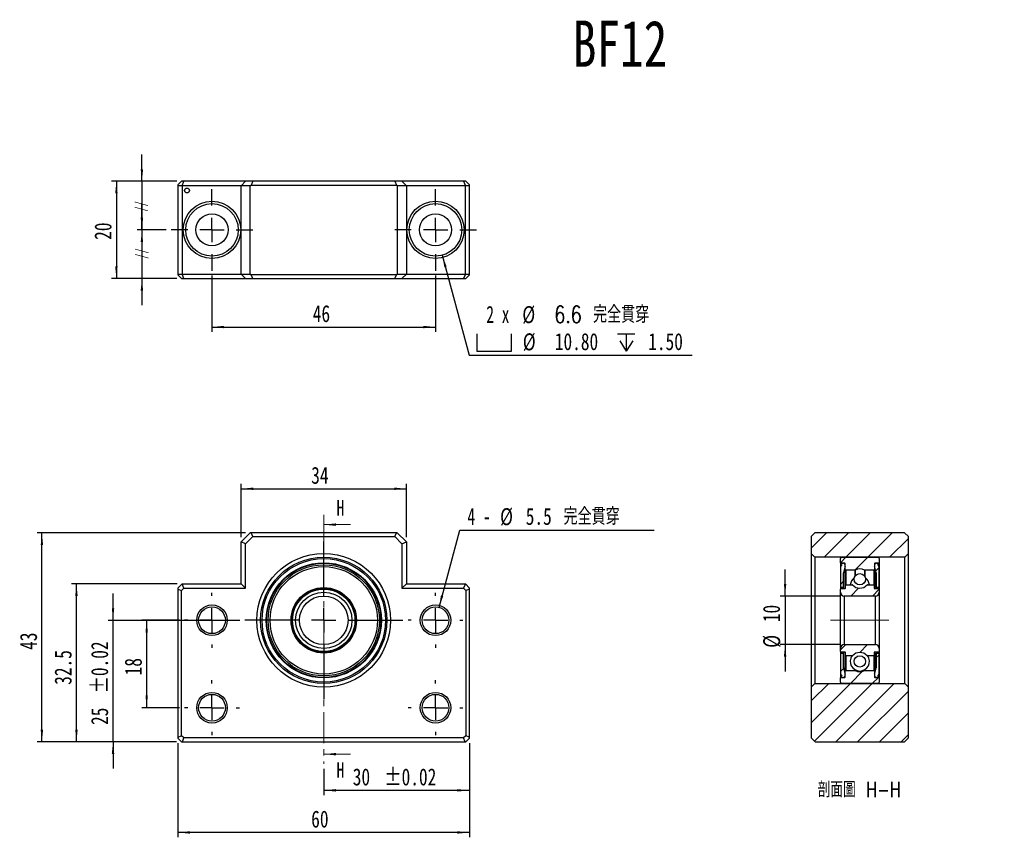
# Model space of a CAD drawing. Header units: millimetres. Extents: x 39 to 241, y 25 to 194.
import ezdxf

# ---------------------------------------------------------------- set-up
doc = ezdxf.new("R2010")
doc.units = ezdxf.units.MM
doc.linetypes.add('CENTER', pattern=[10.16, 6.35, -1.27, 1.27, -1.27])
doc.linetypes.add('CENTERX2', pattern=[20.32, 12.7, -2.54, 2.54, -2.54])
doc.layers.add('FORMAT', color=7, linetype='Continuous')
doc.styles.add('SLDTEXTSTYLE0', font='TXT', dxfattribs={"width": 0.75})
doc.styles.add('SLDTEXTSTYLE1', font='TXT', dxfattribs={"width": 0.666667})
doc.styles.add('SLDTEXTSTYLE2', font='TXT', dxfattribs={"width": 0.75, "bigfont": 'bigfont'})
doc.dimstyles.new('SLDDIMSTYLE0', dxfattribs={"dimtxt": 3.5, "dimasz": 2.5, "dimexe": 0, "dimexo": 0.0625, "dimgap": 0.875, "dimtad": 1, "dimrnd": 1e-09, "dimzin": 12, "dimdsep": 46, "dimtxsty": 'SLDTEXTSTYLE0', "dimsah": 1, "dimcen": 0.09, "dimadec": 0, "dimazin": 3, "dimtol": 1, "dimtp": 0.02, "dimtm": 0.02, "dimtfac": 1, "dimtmove": 0, "dimatfit": 0, "dimfxl": 1, "dimfrac": 2, "dimtolj": 1, "dimarcsym": 0})
doc.dimstyles.new('SLDDIMSTYLE1', dxfattribs={"dimtxt": 3.5, "dimasz": 2.5, "dimexe": 0, "dimexo": 0.0625, "dimgap": 0.875, "dimtad": 1, "dimrnd": 1e-09, "dimzin": 12, "dimdsep": 46, "dimtxsty": 'SLDTEXTSTYLE0', "dimsah": 1, "dimcen": 0.09, "dimadec": 0, "dimazin": 3, "dimtfac": 1, "dimtofl": 0, "dimtmove": 0, "dimatfit": 3, "dimfxl": 1, "dimfrac": 2, "dimtolj": 1, "dimtzin": 12, "dimarcsym": 0})
doc.dimstyles.new('SLDDIMSTYLE2', dxfattribs={"dimtxt": 3.5, "dimasz": 2.5, "dimexe": 0, "dimexo": 0.0625, "dimgap": 0.875, "dimtad": 1, "dimdec": 1, "dimrnd": 1e-09, "dimzin": 12, "dimdsep": 46, "dimtxsty": 'SLDTEXTSTYLE0', "dimsah": 1, "dimcen": 0.09, "dimadec": 0, "dimazin": 3, "dimtfac": 1, "dimtdec": 1, "dimtofl": 0, "dimtmove": 0, "dimatfit": 3, "dimfxl": 1, "dimfrac": 2, "dimtolj": 1, "dimtzin": 12, "dimarcsym": 0})
doc.dimstyles.new('SLDDIMSTYLE3', dxfattribs={"dimtxt": 3.5, "dimasz": 2.5, "dimexe": 0, "dimexo": 0.0625, "dimgap": 0.875, "dimtad": 0, "dimtih": 1, "dimtoh": 1, "dimdec": 1, "dimrnd": 1e-09, "dimzin": 12, "dimdsep": 46, "dimtxsty": 'SLDTEXTSTYLE0', "dimsah": 1, "dimcen": 0, "dimadec": 0, "dimazin": 3, "dimtfac": 1, "dimtdec": 1, "dimtofl": 0, "dimtmove": 0, "dimatfit": 3, "dimfxl": 1, "dimfrac": 2, "dimtolj": 1, "dimtzin": 12, "dimarcsym": 0})
doc.dimstyles.new('SLDDIMSTYLE4', dxfattribs={"dimtxt": 3.5, "dimasz": 2.5, "dimexe": 0, "dimexo": 0.0625, "dimgap": 0.875, "dimtad": 1, "dimrnd": 1e-09, "dimzin": 12, "dimdsep": 46, "dimtxsty": 'SLDTEXTSTYLE0', "dimsah": 1, "dimcen": 0.09, "dimadec": 0, "dimazin": 3, "dimtfac": 1, "dimtmove": 0, "dimatfit": 0, "dimfxl": 1, "dimfrac": 2, "dimtolj": 1, "dimtzin": 12, "dimarcsym": 0})
doc.dimstyles.new('SLDDIMSTYLE5', dxfattribs={"dimtxt": 3.5, "dimasz": 2.5, "dimexe": 0, "dimexo": 0.0625, "dimgap": 0.875, "dimtad": 0, "dimtih": 1, "dimtoh": 1, "dimdec": 1, "dimrnd": 1e-09, "dimzin": 12, "dimdsep": 46, "dimtxsty": 'SLDTEXTSTYLE0', "dimsah": 1, "dimcen": 0, "dimadec": 0, "dimazin": 3, "dimtfac": 1, "dimtofl": 0, "dimtmove": 0, "dimatfit": 3, "dimfxl": 1, "dimfrac": 2, "dimtolj": 1, "dimtzin": 12, "dimarcsym": 0})

# ---------------------------------------------------------------- blocks, each defined once
blk = doc.blocks.new('_D')
at = {"layer": 'FORMAT', "color": 7}
for p, q in [((131.11, 44.57), (131.11, 33.84)), ((101.11, 39.28), (101.11, 33.84)), ((131.11, 34.84), (101.11, 34.84))]:
    blk.add_line(p, q, dxfattribs=at)
for points in [[(101.11, 34.84), (103.61, 34.59), (103.61, 35.09)], [(131.11, 34.84), (128.61, 35.09), (128.61, 34.59)]]:
    blk.add_solid(points, dxfattribs=at)
at = {"layer": 'FORMAT', "color": 7, "char_height": 3.5, "attachment_point": 1, "style": 'SLDTEXTSTYLE0'}
for s, insert in [('30', (107.08, 39.36)), ('±0.02', (113.56, 39.36))]:
    blk.add_mtext(s, dxfattribs=dict(at, insert=insert))
blk = doc.blocks.new('_D_1')
at = {"layer": 'FORMAT', "color": 7}
for p, q in [((71.11, 44.57), (71.11, 25.17)), ((131.11, 44.57), (131.11, 25.17)), ((131.11, 26.17), (71.11, 26.17))]:
    blk.add_line(p, q, dxfattribs=at)
for points in [[(71.11, 26.17), (73.61, 25.92), (73.61, 26.42)], [(131.11, 26.17), (128.61, 26.42), (128.61, 25.92)]]:
    blk.add_solid(points, dxfattribs=at)
at = {"layer": 'FORMAT', "color": 7, "insert": (98.53, 30.68), "char_height": 3.5, "attachment_point": 1, "style": 'SLDTEXTSTYLE0'}
blk.add_mtext('60', dxfattribs=at)
blk = doc.blocks.new('_D_2')
at = {"layer": 'FORMAT', "color": 7}
for p, q in [((57.75, 69.84), (57.75, 75.34)), ((83.86, 69.84), (56.75, 69.84)), ((57.75, 44.84), (57.75, 69.84)), ((70.84, 44.84), (56.75, 44.84)), ((57.75, 44.84), (57.75, 39.34))]:
    blk.add_line(p, q, dxfattribs=at)
for points in [[(57.75, 69.84), (58, 72.34), (57.5, 72.34)], [(57.75, 44.84), (57.5, 42.34), (58, 42.34)]]:
    blk.add_solid(points, dxfattribs=at)
at = {"layer": 'FORMAT', "color": 7, "char_height": 3.5, "attachment_point": 1, "rotation": 90, "style": 'SLDTEXTSTYLE0'}
for s, insert in [('±0.02', (53.23, 54.79)), ('25', (53.23, 48.3))]:
    blk.add_mtext(s, dxfattribs=dict(at, insert=insert))
blk = doc.blocks.new('_D_3')
at = {"layer": 'FORMAT', "color": 7}
for p, q in [((70.96, 77.34), (49.22, 77.34)), ((50.22, 44.84), (50.22, 77.34)), ((70.84, 44.84), (49.22, 44.84))]:
    blk.add_line(p, q, dxfattribs=at)
for points in [[(50.22, 77.34), (49.97, 74.84), (50.47, 74.84)], [(50.22, 44.84), (50.47, 47.34), (49.97, 47.34)]]:
    blk.add_solid(points, dxfattribs=at)
at = {"layer": 'FORMAT', "color": 7, "insert": (45.71, 56.57), "char_height": 3.5, "attachment_point": 1, "rotation": 90, "style": 'SLDTEXTSTYLE0'}
blk.add_mtext('32.5', dxfattribs=at)
blk = doc.blocks.new('_D_4')
at = {"layer": 'FORMAT', "color": 7}
for p, q in [((84.98, 87.84), (42.11, 87.84)), ((43.11, 44.84), (43.11, 87.84)), ((70.84, 44.84), (42.11, 44.84))]:
    blk.add_line(p, q, dxfattribs=at)
for points in [[(43.11, 87.84), (42.86, 85.34), (43.36, 85.34)], [(43.11, 44.84), (43.36, 47.34), (42.86, 47.34)]]:
    blk.add_solid(points, dxfattribs=at)
at = {"layer": 'FORMAT', "color": 7, "insert": (38.6, 63.76), "char_height": 3.5, "attachment_point": 1, "rotation": 90, "style": 'SLDTEXTSTYLE0'}
blk.add_mtext('43', dxfattribs=at)
blk = doc.blocks.new('_D_5')
at = {"layer": 'FORMAT', "color": 7}
for p, q in [((84.11, 86.97), (84.11, 97.93)), ((118.11, 86.97), (118.11, 97.93)), ((84.11, 96.93), (118.11, 96.93))]:
    blk.add_line(p, q, dxfattribs=at)
for points in [[(84.11, 96.93), (86.61, 96.68), (86.61, 97.18)], [(118.11, 96.93), (115.61, 97.18), (115.61, 96.68)]]:
    blk.add_solid(points, dxfattribs=at)
at = {"layer": 'FORMAT', "color": 7, "insert": (98.53, 101.45), "char_height": 3.5, "attachment_point": 1, "style": 'SLDTEXTSTYLE0'}
blk.add_mtext('34', dxfattribs=at)
blk = doc.blocks.new('_D_6')
at = {"layer": 'FORMAT'}
for p, q in [((124.83, 72.51), (129.09, 88.43)), ((129.09, 88.43), (169.11, 88.43))]:
    blk.add_line(p, q, dxfattribs=at)
blk.add_solid([(124.83, 72.51), (125.72, 74.86), (125.23, 74.99)], dxfattribs=at)
at = {"layer": 'FORMAT', "char_height": 3.5, "attachment_point": 1}
for s, insert, style in [('\\M+18AAE\\M+19153\\M+18AD1\\M+190FA', (150.46, 93), 'SLDTEXTSTYLE2'), ('4 -', (130.68, 93), 'SLDTEXTSTYLE1'), ('%%c', (137.4, 92.94), 'SLDTEXTSTYLE0'), ('5.5', (142.68, 93), 'SLDTEXTSTYLE0')]:
    blk.add_mtext(s, dxfattribs=dict(at, insert=insert, style=style))
blk = doc.blocks.new('_D_7')
at = {"layer": 'FORMAT', "color": 7}
for p, q in [((71.46, 69.85), (63.67, 69.85)), ((64.67, 69.85), (64.67, 51.85)), ((71.46, 51.85), (63.67, 51.85))]:
    blk.add_line(p, q, dxfattribs=at)
for points in [[(64.67, 69.85), (64.42, 67.35), (64.92, 67.35)], [(64.67, 51.85), (64.92, 54.35), (64.42, 54.35)]]:
    blk.add_solid(points, dxfattribs=at)
at = {"layer": 'FORMAT', "color": 7, "insert": (60.16, 58.51), "char_height": 3.5, "attachment_point": 1, "rotation": 90, "style": 'SLDTEXTSTYLE0'}
blk.add_mtext('18', dxfattribs=at)
blk = doc.blocks.new('SW_CENTERMARKSYMBOL_0')
at = {"layer": 'FORMAT', "color": 0}
for p, q in [((0, 5), (0, 5.65)), ((0, 0), (0, 2.5)), ((-5, 0), (-5.65, 0)), ((0, 0), (-2.5, 0)), ((0, 0), (0, -2.5)), ((0, 0), (2.5, 0)), ((5, 0), (5.65, 0)), ((0, -5), (0, -5.65))]:
    blk.add_line(p, q, dxfattribs=at)
blk = doc.blocks.new('SW_CENTERMARKSYMBOL_1')
at = {"layer": 'FORMAT', "color": 0}
for p, q in [((0, 5), (0, 5.65)), ((0, 0), (0, 2.5)), ((-5, 0), (-5.65, 0)), ((0, 0), (-2.5, 0)), ((0, 0), (0, -2.5)), ((0, 0), (2.5, 0)), ((5, 0), (5.65, 0)), ((0, -5), (0, -5.65))]:
    blk.add_line(p, q, dxfattribs=at)
blk = doc.blocks.new('SW_CENTERMARKSYMBOL_2')
at = {"layer": 'FORMAT', "color": 0}
for p, q in [((0, 5), (0, 5.65)), ((0, 0), (0, 2.5)), ((-5, 0), (-5.65, 0)), ((0, 0), (-2.5, 0)), ((0, 0), (0, -2.5)), ((0, 0), (2.5, 0)), ((5, 0), (5.65, 0)), ((0, -5), (0, -5.65))]:
    blk.add_line(p, q, dxfattribs=at)
blk = doc.blocks.new('SW_CENTERMARKSYMBOL_3')
at = {"layer": 'FORMAT', "color": 0}
for p, q in [((0, 5), (0, 5.65)), ((0, 0), (0, 2.5)), ((-5, 0), (-5.65, 0)), ((0, 0), (-2.5, 0)), ((0, 0), (0, -2.5)), ((0, 0), (2.5, 0)), ((5, 0), (5.65, 0)), ((0, -5), (0, -5.65))]:
    blk.add_line(p, q, dxfattribs=at)
blk = doc.blocks.new('SW_CENTERMARKSYMBOL_4')
at = {"layer": 'FORMAT', "color": 0}
for p, q in [((0, 5), (0, 16.25)), ((0, 0), (0, 2.5)), ((-5, 0), (-16.25, 0)), ((0, 0), (-2.5, 0)), ((0, 0), (0, -2.5)), ((0, 0), (2.5, 0)), ((5, 0), (16.25, 0)), ((0, -5), (0, -16.25))]:
    blk.add_line(p, q, dxfattribs=at)
blk = doc.blocks.new('_D_8')
at = {"layer": 'FORMAT', "color": 7}
for p, q in [((78.11, 140.83), (78.11, 129.23)), ((124.11, 140.83), (124.11, 129.23)), ((78.11, 130.23), (124.11, 130.23))]:
    blk.add_line(p, q, dxfattribs=at)
for points in [[(78.11, 130.23), (80.61, 129.98), (80.61, 130.48)], [(124.11, 130.23), (121.61, 130.48), (121.61, 129.98)]]:
    blk.add_solid(points, dxfattribs=at)
at = {"layer": 'FORMAT', "color": 7, "insert": (98.85, 134.75), "char_height": 3.5, "attachment_point": 1, "style": 'SLDTEXTSTYLE0'}
blk.add_mtext('46', dxfattribs=at)
blk = doc.blocks.new('_D_9')
at = {"layer": 'FORMAT', "color": 7}
for p, q in [((63.69, 150.23), (63.69, 155.73)), ((68.71, 150.23), (62.69, 150.23)), ((63.69, 150.23), (63.69, 140.23)), ((70.86, 140.23), (62.69, 140.23)), ((63.69, 140.23), (63.69, 134.73))]:
    blk.add_line(p, q, dxfattribs=at)
for points in [[(63.69, 150.23), (63.94, 152.73), (63.44, 152.73)], [(63.69, 140.23), (63.44, 137.73), (63.94, 137.73)]]:
    blk.add_solid(points, dxfattribs=at)
blk = doc.blocks.new('_D_10')
at = {"layer": 'FORMAT', "color": 7}
for p, q in [((63.69, 160.23), (63.69, 165.73)), ((70.86, 160.23), (62.69, 160.23)), ((63.69, 160.23), (63.69, 150.23)), ((68.71, 150.23), (62.69, 150.23)), ((63.69, 150.23), (63.69, 144.73))]:
    blk.add_line(p, q, dxfattribs=at)
for points in [[(63.69, 160.23), (63.94, 162.73), (63.44, 162.73)], [(63.69, 150.23), (63.44, 147.73), (63.94, 147.73)]]:
    blk.add_solid(points, dxfattribs=at)
blk = doc.blocks.new('_D_11')
at = {"layer": 'FORMAT', "color": 7}
for p, q in [((70.86, 160.23), (57.44, 160.23)), ((58.44, 160.23), (58.44, 140.23)), ((70.86, 140.23), (57.44, 140.23))]:
    blk.add_line(p, q, dxfattribs=at)
for points in [[(58.44, 160.23), (58.19, 157.73), (58.69, 157.73)], [(58.44, 140.23), (58.69, 142.73), (58.19, 142.73)]]:
    blk.add_solid(points, dxfattribs=at)
at = {"layer": 'FORMAT', "color": 7, "insert": (53.93, 148.18), "char_height": 3.5, "attachment_point": 1, "rotation": 90, "style": 'SLDTEXTSTYLE0'}
blk.add_mtext('20', dxfattribs=at)
blk = doc.blocks.new('SW_SYMBOL_HOLE_SPOT')
at = {"layer": 'FORMAT', "color": 0}
for p, q in [((0, 875), (0, 75)), ((1600, 75), (1600, 875)), ((0, 75), (1600, 75))]:
    blk.add_line(p, q, dxfattribs=at)
blk = doc.blocks.new('SW_SYMBOL_HOLE_DEPTH')
at = {"layer": 'FORMAT', "color": 0}
for p, q in [((0, 875), (800, 875)), ((100, 555), (400, 75)), ((400, 875), (400, 75)), ((700, 555), (400, 75))]:
    blk.add_line(p, q, dxfattribs=at)
blk = doc.blocks.new('_D_12')
at = {"layer": 'FORMAT'}
for p, q in [((125.51, 145.02), (131.03, 124.42)), ((131.03, 124.42), (176.91, 124.42))]:
    blk.add_line(p, q, dxfattribs=at)
blk.add_solid([(125.51, 145.02), (125.92, 142.54), (126.4, 142.67)], dxfattribs=at)
at = {"layer": 'FORMAT', "xscale": 0.0044707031, "yscale": 0.0044707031, "zscale": 0.0044707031}
for name, p in [('SW_SYMBOL_HOLE_SPOT', (132.62, 124.9)), ('SW_SYMBOL_HOLE_DEPTH', (161.57, 124.9))]:
    blk.add_blockref(name, p, dxfattribs=at)
at = {"layer": 'FORMAT', "char_height": 3.5, "attachment_point": 1}
for s, insert, style in [('2 x', (134.56, 134.59), 'SLDTEXTSTYLE1'), ('%%c', (141.97, 134.54), 'SLDTEXTSTYLE0'), ('6.6 \\M+18AAE\\M+19153\\M+18AD1\\M+190FA', (148.57, 134.59), 'SLDTEXTSTYLE2'), ('%%c', (142.07, 128.93), 'SLDTEXTSTYLE0'), ('10.80', (148.66, 128.98), 'SLDTEXTSTYLE0'), ('1.50', (167.88, 128.98), 'SLDTEXTSTYLE0')]:
    blk.add_mtext(s, dxfattribs=dict(at, insert=insert, style=style))
blk = doc.blocks.new('SW_CENTERMARKSYMBOL_5')
at = {"layer": 'FORMAT', "color": 0}
for p, q in [((0, 5), (0, 8.4)), ((0, 0), (0, 2.5)), ((-5, 0), (-8.4, 0)), ((0, 0), (-2.5, 0)), ((0, 0), (0, -2.5)), ((0, 0), (2.5, 0)), ((5, 0), (8.4, 0)), ((0, -5), (0, -8.4))]:
    blk.add_line(p, q, dxfattribs=at)
blk = doc.blocks.new('SW_CENTERMARKSYMBOL_6')
at = {"layer": 'FORMAT', "color": 0}
for p, q in [((0, 5), (0, 8.4)), ((0, 0), (0, 2.5)), ((-5, 0), (-8.4, 0)), ((0, 0), (-2.5, 0)), ((0, 0), (0, -2.5)), ((0, 0), (2.5, 0)), ((5, 0), (8.4, 0)), ((0, -5), (0, -8.4))]:
    blk.add_line(p, q, dxfattribs=at)
blk = doc.blocks.new('_D_13')
at = {"layer": 'FORMAT', "color": 7}
for p, q in [((196.05, 74.84), (196.05, 80.34)), ((207.23, 74.84), (195.05, 74.84)), ((196.05, 74.84), (196.05, 64.84)), ((207.23, 64.84), (195.05, 64.84)), ((196.05, 64.84), (196.05, 59.34))]:
    blk.add_line(p, q, dxfattribs=at)
for points in [[(196.05, 74.84), (196.3, 77.34), (195.8, 77.34)], [(196.05, 64.84), (195.8, 62.34), (196.3, 62.34)]]:
    blk.add_solid(points, dxfattribs=at)
at = {"layer": 'FORMAT', "color": 7, "char_height": 3.5, "attachment_point": 1, "rotation": 90, "style": 'SLDTEXTSTYLE0'}
for s, insert in [('10', (191.49, 69.47)), ('%%c', (191.54, 64.19))]:
    blk.add_mtext(s, dxfattribs=dict(at, insert=insert))

msp = doc.modelspace()

# ---------------------------------------------------------------- hatches: boundary and pattern name
at = {"linetype": 'Continuous', "lineweight": 18}
h = msp.add_hatch(dxfattribs=at)
h.set_pattern_fill('ANSI31', style=0)
h.paths.add_polyline_path([(221.426, 87.074), (220.656, 87.844), (202.196, 87.844), (201.426, 87.074), (201.426, 83.594), (202.176, 82.844), (220.676, 82.844), (221.426, 83.594)], flags=0)
h = msp.add_hatch(dxfattribs=at)
h.set_pattern_fill('ANSI31', style=0)
edge = h.paths.add_edge_path(flags=0)
edge.add_line((215.426, 81.694), (215.426, 82.544))
edge.add_arc((215.126, 82.544), 0.3, 0, 90)
edge.add_line((215.126, 82.844), (207.726, 82.844))
edge.add_arc((207.726, 82.544), 0.3, 90, 180)
edge.add_line((207.426, 82.544), (207.426, 81.694))
edge.add_arc((207.526, 81.694), 0.1, 180, 270)
edge.add_line((207.526, 81.594), (208.326, 81.594))
edge.add_arc((208.326, 81.494), 0.1, 0, 90, ccw=False)
edge.add_line((208.426, 81.494), (208.426, 80.269))
edge.add_arc((208.526, 80.269), 0.1, 180, 270)
edge.add_line((208.526, 80.169), (210.419, 80.169))
edge.add_arc((210.419, 80.269), 0.1, 270, 298.88842)
edge.add_arc((211.426, 78.444), 1.984, 61.11158, 118.88842, ccw=False)
edge.add_arc((212.433, 80.269), 0.1, 241.11158, 270)
edge.add_line((212.433, 80.169), (214.326, 80.169))
edge.add_arc((214.326, 80.269), 0.1, 270, 360)
edge.add_line((214.426, 80.269), (214.426, 81.494))
edge.add_arc((214.526, 81.494), 0.1, 90, 180, ccw=False)
edge.add_line((214.526, 81.594), (215.326, 81.594))
edge.add_arc((215.326, 81.694), 0.1, 270, 360)
h = msp.add_hatch(dxfattribs=at)
h.set_pattern_fill('ANSI31', style=0)
edge = h.paths.add_edge_path(flags=0)
edge.add_arc((208.326, 79.553), 0.3, 164.38771, 180, ccw=False)
edge.add_line((208.037, 79.633), (208.408, 80.959))
edge.add_arc((207.926, 81.094), 0.5, 344.38771, 450)
edge.add_line((207.926, 81.594), (207.676, 81.594))
edge.add_arc((207.676, 81.444), 0.15, 90, 302.57897)
edge.add_arc((208.026, 80.896), 0.5, 122.57897, 180)
edge.add_line((207.526, 80.896), (207.526, 76.579))
edge.add_line((207.526, 76.579), (208.026, 76.579))
edge.add_line((208.026, 76.579), (208.026, 79.553))
h = msp.add_hatch(dxfattribs=at)
h.set_pattern_fill('ANSI31', style=0)
edge = h.paths.add_edge_path(flags=0)
edge.add_arc((214.526, 79.553), 0.3, 0, 15.61229, ccw=False)
edge.add_line((214.826, 79.553), (214.826, 76.579))
edge.add_line((214.826, 76.579), (215.326, 76.579))
edge.add_line((215.326, 76.579), (215.326, 80.896))
edge.add_arc((214.826, 80.896), 0.5, 0, 57.42103)
edge.add_arc((215.176, 81.444), 0.15, 237.42103, 450)
edge.add_line((215.176, 81.594), (214.926, 81.594))
edge.add_arc((214.926, 81.094), 0.5, 90, 195.61229)
edge.add_line((214.444, 80.959), (214.815, 79.633))
h = msp.add_hatch(dxfattribs=at)
h.set_pattern_fill('ANSI31', style=0)
edge = h.paths.add_edge_path(flags=0)
edge.add_arc((211.426, 78.294), 1.174, 0, 360)
h = msp.add_hatch(dxfattribs=at)
h.set_pattern_fill('ANSI31', style=0)
edge = h.paths.add_edge_path(flags=0)
edge.add_arc((215.326, 76.269), 0.1, 0, 90)
edge.add_line((215.326, 76.369), (214.476, 76.369))
edge.add_arc((214.476, 76.469), 0.1, 180, 270, ccw=False)
edge.add_line((214.376, 76.469), (214.376, 77.069))
edge.add_arc((214.276, 77.069), 0.1, 0, 90)
edge.add_line((214.276, 77.169), (212.992, 77.169))
edge.add_arc((212.992, 77.069), 0.1, 90, 138.72528)
edge.add_arc((211.426, 78.444), 1.984, 221.27472, 318.72528, ccw=False)
edge.add_arc((209.859, 77.069), 0.1, 41.27472, 90)
edge.add_line((209.859, 77.169), (208.576, 77.169))
edge.add_arc((208.576, 77.069), 0.1, 90, 180)
edge.add_line((208.476, 77.069), (208.476, 76.469))
edge.add_arc((208.376, 76.469), 0.1, 270, 360, ccw=False)
edge.add_line((208.376, 76.369), (207.526, 76.369))
edge.add_arc((207.526, 76.269), 0.1, 90, 180)
edge.add_line((207.426, 76.269), (207.426, 75.644))
edge.add_arc((208.226, 75.644), 0.8, 180, 270)
edge.add_line((208.226, 74.844), (214.626, 74.844))
edge.add_arc((214.626, 75.644), 0.8, 270, 360)
edge.add_line((215.426, 75.644), (215.426, 76.269))
h = msp.add_hatch(dxfattribs=at)
h.set_pattern_fill('ANSI31', style=0)
edge = h.paths.add_edge_path(flags=0)
edge.add_arc((215.326, 63.419), 0.1, 270, 360)
edge.add_line((215.426, 63.419), (215.426, 64.044))
edge.add_arc((214.626, 64.044), 0.8, 360, 450)
edge.add_line((214.626, 64.844), (208.226, 64.844))
edge.add_arc((208.226, 64.044), 0.8, 90, 180)
edge.add_line((207.426, 64.044), (207.426, 63.419))
edge.add_arc((207.526, 63.419), 0.1, 180, 270)
edge.add_line((207.526, 63.319), (208.376, 63.319))
edge.add_arc((208.376, 63.219), 0.1, 0, 90, ccw=False)
edge.add_line((208.476, 63.219), (208.476, 62.619))
edge.add_arc((208.576, 62.619), 0.1, 180, 270)
edge.add_line((208.576, 62.519), (209.859, 62.519))
edge.add_arc((209.859, 62.619), 0.1, 270, 318.72528)
edge.add_arc((211.426, 61.244), 1.984, 41.27472, 138.72528, ccw=False)
edge.add_arc((212.992, 62.619), 0.1, 221.27472, 270)
edge.add_line((212.992, 62.519), (214.276, 62.519))
edge.add_arc((214.276, 62.619), 0.1, 270, 360)
edge.add_line((214.376, 62.619), (214.376, 63.219))
edge.add_arc((214.476, 63.219), 0.1, 90, 180, ccw=False)
edge.add_line((214.476, 63.319), (215.326, 63.319))
h = msp.add_hatch(dxfattribs=at)
h.set_pattern_fill('ANSI31', style=0)
edge = h.paths.add_edge_path(flags=0)
edge.add_arc((208.326, 60.135), 0.3, 180, 195.61229, ccw=False)
edge.add_line((208.026, 60.135), (208.026, 63.109))
edge.add_line((208.026, 63.109), (207.526, 63.109))
edge.add_line((207.526, 63.109), (207.526, 58.791))
edge.add_arc((208.026, 58.791), 0.5, 180, 237.42103)
edge.add_arc((207.676, 58.244), 0.15, 57.42103, 270)
edge.add_line((207.676, 58.094), (207.926, 58.094))
edge.add_arc((207.926, 58.594), 0.5, 270, 375.61229)
edge.add_line((208.408, 58.728), (208.037, 60.054))
h = msp.add_hatch(dxfattribs=at)
h.set_pattern_fill('ANSI31', style=0)
edge = h.paths.add_edge_path(flags=0)
edge.add_arc((214.526, 60.135), 0.3, 344.38771, 360, ccw=False)
edge.add_line((214.815, 60.054), (214.444, 58.728))
edge.add_arc((214.926, 58.594), 0.5, 164.38771, 270)
edge.add_line((214.926, 58.094), (215.176, 58.094))
edge.add_arc((215.176, 58.244), 0.15, 270, 482.57897)
edge.add_arc((214.826, 58.791), 0.5, 302.57897, 360)
edge.add_line((215.326, 58.791), (215.326, 63.109))
edge.add_line((215.326, 63.109), (214.826, 63.109))
edge.add_line((214.826, 63.109), (214.826, 60.135))
h = msp.add_hatch(dxfattribs=at)
h.set_pattern_fill('ANSI31', style=0)
edge = h.paths.add_edge_path(flags=0)
edge.add_arc((211.426, 61.394), 1.174, 0, 360)
h = msp.add_hatch(dxfattribs=at)
h.set_pattern_fill('ANSI31', style=0)
edge = h.paths.add_edge_path(flags=0)
edge.add_line((207.726, 56.844), (215.126, 56.844))
edge.add_arc((215.126, 57.144), 0.3, 270, 360)
edge.add_line((215.426, 57.144), (215.426, 57.994))
edge.add_arc((215.326, 57.994), 0.1, 360, 450)
edge.add_line((215.326, 58.094), (214.526, 58.094))
edge.add_arc((214.526, 58.194), 0.1, 180, 270, ccw=False)
edge.add_line((214.426, 58.194), (214.426, 59.419))
edge.add_arc((214.326, 59.419), 0.1, 0, 90)
edge.add_line((214.326, 59.519), (212.433, 59.519))
edge.add_arc((212.433, 59.419), 0.1, 90, 118.88842)
edge.add_arc((211.426, 61.244), 1.984, 241.11158, 298.88842, ccw=False)
edge.add_arc((210.419, 59.419), 0.1, 61.11158, 90)
edge.add_line((210.419, 59.519), (208.526, 59.519))
edge.add_arc((208.526, 59.419), 0.1, 90, 180)
edge.add_line((208.426, 59.419), (208.426, 58.194))
edge.add_arc((208.326, 58.194), 0.1, 270, 360, ccw=False)
edge.add_line((208.326, 58.094), (207.526, 58.094))
edge.add_arc((207.526, 57.994), 0.1, 90, 180)
edge.add_line((207.426, 57.994), (207.426, 57.144))
edge.add_arc((207.726, 57.144), 0.3, 180, 270)
h = msp.add_hatch(dxfattribs=at)
h.set_pattern_fill('ANSI31', style=0)
h.paths.add_polyline_path([(201.426, 45.624), (202.206, 44.844), (220.646, 44.844), (221.426, 45.624), (221.426, 56.094), (220.676, 56.844), (202.176, 56.844), (201.426, 56.094)], flags=0)

# ---------------------------------------------------------------- linework, layer by layer
at = {"color": 7, "linetype": 'Continuous', "lineweight": 25}
for p, q in [((71.115, 159.483), (71.865, 160.233)), ((72.338, 160.233), (71.865, 160.233)), ((71.965, 159.333), (72.338, 160.233)), ((85.015, 160.233), (72.338, 160.233)), ((84.115, 159.333), (85.015, 160.233)), ((86.488, 160.233), (85.015, 160.233)), ((86.488, 160.233), (86.169, 159.463)), ((115.742, 160.233), (86.488, 160.233)), ((117.215, 160.233), (115.742, 160.233)), ((115.742, 160.233), (116.061, 159.463)), ((117.215, 160.233), (118.115, 159.333)), ((129.892, 160.233), (117.215, 160.233)), ((129.892, 160.233), (130.265, 159.333)), ((130.365, 160.233), (129.892, 160.233)), ((130.365, 160.233), (131.115, 159.483)), ((71.115, 159.483), (71.115, 159.333)), ((71.965, 159.333), (71.115, 159.333)), ((71.115, 159.333), (71.115, 141.133)), ((84.115, 159.333), (71.965, 159.333)), ((71.965, 159.333), (71.965, 141.133)), ((85.985, 159.333), (84.115, 159.333)), ((84.115, 141.133), (84.115, 159.333)), ((85.985, 159.333), (86.169, 159.463)), ((85.985, 141.133), (85.985, 159.333)), ((86.169, 159.463), (116.061, 159.463)), ((116.061, 159.463), (116.245, 159.333)), ((118.115, 159.333), (116.245, 159.333)), ((116.245, 159.333), (116.245, 141.133)), ((118.115, 159.333), (118.115, 141.133)), ((130.265, 159.333), (118.115, 159.333)), ((131.115, 159.333), (130.265, 159.333)), ((130.265, 141.133), (130.265, 159.333)), ((131.115, 159.333), (131.115, 159.483)), ((131.115, 141.133), (131.115, 159.333)), ((71.115, 141.133), (71.965, 141.133)), ((71.115, 141.133), (71.115, 140.983)), ((71.115, 140.983), (71.865, 140.233)), ((71.865, 140.233), (72.338, 140.233)), ((71.965, 141.133), (84.115, 141.133)), ((72.338, 140.233), (71.965, 141.133)), ((72.338, 140.233), (85.015, 140.233)), ((84.115, 141.133), (85.985, 141.133)), ((85.015, 140.233), (84.115, 141.133)), ((85.015, 140.233), (86.488, 140.233)), ((86.169, 141.003), (85.985, 141.133)), ((116.061, 141.003), (86.169, 141.003)), ((86.488, 140.233), (86.169, 141.003)), ((86.488, 140.233), (115.742, 140.233)), ((115.742, 140.233), (116.061, 141.003)), ((115.742, 140.233), (117.215, 140.233)), ((116.245, 141.133), (116.061, 141.003)), ((116.245, 141.133), (118.115, 141.133)), ((117.215, 140.233), (118.115, 141.133)), ((117.215, 140.233), (129.892, 140.233)), ((118.115, 141.133), (130.265, 141.133)), ((130.265, 141.133), (129.892, 140.233)), ((129.892, 140.233), (130.365, 140.233)), ((130.265, 141.133), (131.115, 141.133)), ((131.115, 140.983), (130.365, 140.233)), ((131.115, 140.983), (131.115, 141.133)), ((84.115, 85.974), (85.985, 87.844)), ((86.169, 87.844), (85.985, 87.844)), ((86.488, 87.074), (86.169, 87.844)), ((116.061, 87.844), (86.169, 87.844)), ((115.742, 87.074), (116.061, 87.844)), ((116.245, 87.844), (116.061, 87.844)), ((116.245, 87.844), (118.115, 85.974)), ((202.196, 87.844), (201.426, 87.074)), ((220.656, 87.844), (202.196, 87.844)), ((221.426, 87.074), (220.656, 87.844)), ((85.015, 85.601), (84.115, 85.974)), ((84.115, 77.344), (84.115, 85.974)), ((85.015, 85.601), (86.488, 87.074)), ((85.015, 76.444), (85.015, 85.601)), ((86.488, 87.074), (115.742, 87.074)), ((115.742, 87.074), (117.215, 85.601)), ((117.215, 85.601), (118.115, 85.974)), ((117.215, 85.601), (117.215, 76.444)), ((118.115, 85.974), (118.115, 77.344)), ((201.426, 87.074), (201.426, 83.594)), ((221.426, 83.594), (221.426, 87.074)), ((201.426, 83.594), (202.176, 82.844)), ((201.426, 83.594), (201.426, 56.094)), ((220.676, 82.844), (221.426, 83.594)), ((221.426, 56.094), (221.426, 83.594)), ((220.676, 82.844), (202.176, 82.844)), ((202.176, 82.844), (202.176, 56.844)), ((207.426, 81.694), (207.426, 82.544)), ((207.426, 81.694), (207.426, 76.269)), ((208.326, 81.594), (207.526, 81.594)), ((207.526, 81.444), (207.526, 80.896)), ((207.676, 81.594), (207.926, 81.594)), ((207.726, 82.844), (215.126, 82.844)), ((208.426, 80.269), (208.426, 81.494)), ((214.426, 81.494), (214.426, 80.269)), ((215.326, 81.594), (214.526, 81.594)), ((214.926, 81.594), (215.176, 81.594)), ((215.326, 80.896), (215.326, 81.444)), ((215.426, 82.544), (215.426, 81.694)), ((215.426, 81.694), (215.426, 76.269)), ((220.676, 56.844), (220.676, 82.844)), ((207.526, 76.579), (207.526, 80.896)), ((208.026, 79.553), (208.026, 76.579)), ((208.408, 80.959), (208.037, 79.633)), ((208.426, 80.269), (208.426, 76.382)), ((210.419, 80.169), (208.526, 80.169)), ((214.326, 80.169), (212.433, 80.169)), ((214.426, 80.269), (214.426, 76.382)), ((214.815, 79.633), (214.444, 80.959)), ((214.826, 76.579), (214.826, 79.553)), ((215.326, 80.896), (215.326, 76.579)), ((71.115, 76.494), (71.965, 77.344)), ((72.338, 76.444), (71.965, 77.344)), ((71.965, 77.344), (84.115, 77.344)), ((85.015, 76.444), (84.115, 77.344)), ((117.215, 76.444), (118.115, 77.344)), ((118.115, 77.344), (130.265, 77.344)), ((130.265, 77.344), (129.892, 76.444)), ((130.265, 77.344), (131.115, 76.494)), ((208.476, 76.469), (208.476, 77.069)), ((208.576, 77.169), (209.859, 77.169)), ((212.992, 77.169), (214.276, 77.169)), ((214.376, 77.069), (214.376, 76.469)), ((71.115, 76.494), (71.115, 76.282)), ((71.115, 76.282), (71.865, 75.971)), ((71.115, 76.282), (71.115, 45.786)), ((71.865, 75.971), (72.338, 76.444)), ((71.865, 46.096), (71.865, 75.971)), ((72.338, 76.444), (85.015, 76.444)), ((117.215, 76.444), (129.892, 76.444)), ((129.892, 76.444), (130.365, 75.971)), ((131.115, 76.282), (130.365, 75.971)), ((130.365, 75.971), (130.365, 46.096)), ((131.115, 76.282), (131.115, 76.494)), ((131.115, 45.786), (131.115, 76.282)), ((207.426, 75.644), (207.426, 76.269)), ((207.426, 64.044), (207.426, 75.644)), ((208.026, 76.579), (207.526, 76.579)), ((207.526, 76.369), (207.526, 76.579)), ((207.526, 76.369), (208.376, 76.369)), ((208.026, 76.369), (208.026, 76.579)), ((214.476, 76.369), (215.326, 76.369)), ((215.326, 76.579), (214.826, 76.579)), ((214.826, 76.579), (214.826, 76.369)), ((215.326, 76.579), (215.326, 76.369)), ((215.426, 76.269), (215.426, 75.644)), ((215.426, 75.644), (215.426, 64.044)), ((208.226, 74.844), (208.226, 64.844)), ((214.626, 74.844), (208.226, 74.844)), ((214.626, 64.844), (214.626, 74.844)), ((208.226, 64.844), (214.626, 64.844)), ((207.426, 63.419), (207.426, 64.044)), ((207.426, 63.419), (207.426, 57.994)), ((207.526, 63.109), (207.526, 63.319)), ((208.376, 63.319), (207.526, 63.319)), ((207.526, 63.109), (208.026, 63.109)), ((207.526, 58.791), (207.526, 63.109)), ((208.026, 63.109), (208.026, 63.319)), ((208.026, 63.109), (208.026, 60.135)), ((208.426, 63.305), (208.426, 59.419)), ((208.476, 62.619), (208.476, 63.219)), ((214.376, 63.219), (214.376, 62.619)), ((214.426, 63.305), (214.426, 59.419)), ((215.326, 63.319), (214.476, 63.319)), ((214.826, 63.319), (214.826, 63.109)), ((214.826, 63.109), (215.326, 63.109)), ((214.826, 60.135), (214.826, 63.109)), ((215.326, 63.319), (215.326, 63.109)), ((215.326, 63.109), (215.326, 58.791)), ((215.426, 64.044), (215.426, 63.419)), ((215.426, 63.419), (215.426, 57.994)), ((209.859, 62.519), (208.576, 62.519)), ((214.276, 62.519), (212.992, 62.519)), ((207.526, 58.791), (207.526, 58.244)), ((208.037, 60.054), (208.408, 58.728)), ((208.426, 58.194), (208.426, 59.419)), ((208.526, 59.519), (210.419, 59.519)), ((212.433, 59.519), (214.326, 59.519)), ((214.426, 59.419), (214.426, 58.194)), ((214.444, 58.728), (214.815, 60.054)), ((215.326, 58.244), (215.326, 58.791)), ((202.176, 56.844), (201.426, 56.094)), ((202.176, 56.844), (220.676, 56.844)), ((207.426, 57.144), (207.426, 57.994)), ((207.526, 58.094), (208.326, 58.094)), ((207.926, 58.094), (207.676, 58.094)), ((215.126, 56.844), (207.726, 56.844)), ((214.526, 58.094), (215.326, 58.094)), ((215.176, 58.094), (214.926, 58.094)), ((215.426, 57.994), (215.426, 57.144)), ((221.426, 56.094), (220.676, 56.844)), ((201.426, 56.094), (201.426, 45.624)), ((221.426, 45.624), (221.426, 56.094)), ((71.115, 45.786), (71.865, 46.096)), ((71.115, 45.786), (71.115, 45.574)), ((71.845, 44.844), (71.115, 45.574)), ((71.845, 44.844), (72.015, 44.844)), ((72.338, 45.624), (71.865, 46.096)), ((72.015, 44.844), (72.338, 45.624)), ((72.015, 44.844), (130.215, 44.844)), ((129.892, 45.624), (72.338, 45.624)), ((130.365, 46.096), (129.892, 45.624)), ((130.215, 44.844), (129.892, 45.624)), ((130.215, 44.844), (130.385, 44.844)), ((131.115, 45.786), (130.365, 46.096)), ((131.115, 45.574), (130.385, 44.844)), ((131.115, 45.574), (131.115, 45.786)), ((201.426, 45.624), (202.206, 44.844)), ((202.206, 44.844), (220.646, 44.844)), ((220.646, 44.844), (221.426, 45.624))]:
    msp.add_line(p, q, dxfattribs=at)
at = {"color": 7, "linetype": 'CENTER', "lineweight": 18}
msp.add_line((101.115, 91.547), (101.115, 40.283), dxfattribs=at)
at = {"color": 7, "linetype": 'Continuous', "lineweight": 18}
for p, q in [((106.615, 89.547), (101.115, 89.547)), ((106.615, 42.283), (101.115, 42.283))]:
    msp.add_line(p, q, dxfattribs=at)
at = {"color": 8, "linetype": 'Continuous', "lineweight": 25}
for p, q in [((207.526, 81.594), (207.526, 81.444)), ((208.326, 81.594), (208.326, 81.394)), ((214.526, 81.594), (214.526, 81.394)), ((215.326, 81.594), (215.326, 81.444)), ((208.037, 76.369), (208.037, 79.633)), ((208.408, 76.374), (208.408, 80.959)), ((208.526, 80.169), (208.526, 77.155)), ((210.419, 80.169), (210.419, 78.896)), ((210.467, 80.181), (210.467, 78.971)), ((212.385, 80.181), (212.385, 78.971)), ((212.433, 80.169), (212.433, 78.896)), ((214.326, 80.169), (214.326, 77.155)), ((214.444, 80.959), (214.444, 76.374)), ((214.815, 79.633), (214.815, 76.369)), ((208.037, 60.054), (208.037, 63.319)), ((208.408, 58.728), (208.408, 63.314)), ((214.444, 63.314), (214.444, 58.728)), ((214.815, 63.319), (214.815, 60.054)), ((208.526, 62.532), (208.526, 59.519)), ((214.326, 62.532), (214.326, 59.519)), ((210.419, 59.684), (210.419, 59.519)), ((210.467, 59.656), (210.467, 59.506)), ((212.385, 59.656), (212.385, 59.506)), ((212.433, 59.684), (212.433, 59.519)), ((207.526, 58.244), (207.526, 58.094)), ((208.326, 58.294), (208.326, 58.094)), ((214.526, 58.294), (214.526, 58.094)), ((215.326, 58.244), (215.326, 58.094))]:
    msp.add_line(p, q, dxfattribs=at)
at = {"color": 7, "linetype": 'Continuous', "lineweight": 25}
for centre, radius in [((72.965, 158.333), 0.5), ((78.115, 150.233), 5.9), ((124.115, 150.233), 5.9), ((78.115, 150.233), 5.4), ((124.115, 150.233), 5.4), ((78.115, 150.233), 3.3), ((124.115, 150.233), 3.3), ((101.115, 69.844), 13.75), ((101.115, 69.844), 13), ((101.115, 69.844), 12.7), ((101.115, 69.844), 11.85), ((101.115, 69.844), 11.75), ((101.115, 69.844), 11.45), ((101.115, 69.844), 11.052), ((211.426, 78.294), 1.174), ((101.115, 69.844), 6.735), ((101.115, 69.844), 6.625), ((101.115, 69.844), 6.525), ((101.115, 69.844), 6.425), ((101.115, 69.844), 5.8), ((78.115, 69.854), 3.15), ((101.115, 69.844), 5), ((124.115, 69.854), 3.15), ((78.115, 69.854), 2.75), ((124.115, 69.854), 2.75), ((211.426, 61.394), 1.174), ((78.115, 51.854), 3.15), ((124.115, 51.854), 3.15), ((78.115, 51.854), 2.75), ((124.115, 51.854), 2.75)]:
    msp.add_circle(centre, radius, dxfattribs=at)
for centre, radius, start, end in [((207.726, 82.544), 0.3, 90, 180), ((207.526, 81.694), 0.1, 180, 270), ((207.676, 81.444), 0.15, 90, 302.57897), ((208.026, 80.896), 0.5, 122.57897, 180), ((207.926, 81.094), 0.5, 344.38771, 90), ((208.326, 81.494), 0.1, 0, 90), ((214.926, 81.094), 0.5, 90, 195.61229), ((214.526, 81.494), 0.1, 90, 180), ((215.176, 81.444), 0.15, 237.42103, 90), ((214.826, 80.896), 0.5, 0, 57.42103), ((215.126, 82.544), 0.3, 0, 90), ((215.326, 81.694), 0.1, 270, 0), ((208.326, 79.553), 0.3, 164.38771, 180), ((208.526, 80.269), 0.1, 180, 270), ((210.419, 80.269), 0.1, 270, 298.88842), ((211.426, 78.444), 1.984, 61.11158, 118.88842), ((212.433, 80.269), 0.1, 241.11158, 270), ((214.326, 80.269), 0.1, 270, 0), ((214.526, 79.553), 0.3, 0, 15.61229), ((208.576, 77.069), 0.1, 90, 180), ((211.426, 76.95), 1.984, 125.04827, 173.67388), ((209.859, 77.069), 0.1, 41.27472, 90), ((211.426, 78.444), 1.984, 221.27472, 318.72528), ((211.426, 76.95), 1.984, 6.32612, 54.95173), ((212.992, 77.069), 0.1, 90, 138.72528), ((214.276, 77.069), 0.1, 0, 90), ((207.526, 76.269), 0.1, 90, 180), ((208.226, 75.644), 0.8, 180, 270), ((208.376, 76.469), 0.1, 270, 0), ((214.476, 76.469), 0.1, 180, 270), ((214.626, 75.644), 0.8, 270, 0), ((215.326, 76.269), 0.1, 0, 90), ((208.226, 64.044), 0.8, 90, 180), ((214.626, 64.044), 0.8, 0, 90), ((207.526, 63.419), 0.1, 180, 270), ((208.376, 63.219), 0.1, 0, 90), ((211.426, 61.244), 1.984, 41.27472, 138.72528), ((214.476, 63.219), 0.1, 90, 180), ((215.326, 63.419), 0.1, 270, 0), ((208.576, 62.619), 0.1, 180, 270), ((211.426, 61.394), 1.984, 145.46915, 270), ((209.859, 62.619), 0.1, 270, 318.72528), ((211.426, 61.394), 1.984, 270, 34.53085), ((212.992, 62.619), 0.1, 221.27472, 270), ((214.276, 62.619), 0.1, 270, 0), ((208.026, 58.791), 0.5, 180, 237.42103), ((208.326, 60.135), 0.3, 180, 195.61229), ((208.526, 59.419), 0.1, 90, 180), ((210.419, 59.419), 0.1, 61.11158, 90), ((211.426, 61.244), 1.984, 241.11158, 298.88842), ((212.433, 59.419), 0.1, 90, 118.88842), ((214.326, 59.419), 0.1, 0, 90), ((214.526, 60.135), 0.3, 344.38771, 0), ((214.826, 58.791), 0.5, 302.57897, 0), ((207.526, 57.994), 0.1, 90, 180), ((207.726, 57.144), 0.3, 180, 270), ((207.676, 58.244), 0.15, 57.42103, 270), ((207.926, 58.594), 0.5, 270, 15.61229), ((208.326, 58.194), 0.1, 270, 0), ((214.926, 58.594), 0.5, 164.38771, 270), ((214.526, 58.194), 0.1, 180, 270), ((215.176, 58.244), 0.15, 270, 122.57897), ((215.126, 57.144), 0.3, 270, 0), ((215.326, 57.994), 0.1, 360, 90)]:
    msp.add_arc(centre, radius, start, end, dxfattribs=at)
at = {"color": 7, "linetype": 'Continuous', "lineweight": 18}
for points in [[(101.115, 89.547), (103.615, 89.297), (103.615, 89.797)], [(101.115, 42.283), (103.615, 42.033), (103.615, 42.533)]]:
    msp.add_solid(points, dxfattribs=at)
at = {"layer": 'FORMAT', "color": 7, "linetype": 'CENTERX2', "lineweight": 18}
msp.add_line((205.426, 69.844), (217.426, 69.844), dxfattribs=at)

# ---------------------------------------------------------------- block references
at = {"layer": 'FORMAT', "color": 7}
for name, p in [('SW_CENTERMARKSYMBOL_5', (78.115, 150.233)), ('SW_CENTERMARKSYMBOL_6', (124.115, 150.233)), ('SW_CENTERMARKSYMBOL_4', (101.115, 69.844)), ('SW_CENTERMARKSYMBOL_3', (78.115, 69.854)), ('SW_CENTERMARKSYMBOL_0', (124.115, 69.854)), ('SW_CENTERMARKSYMBOL_2', (78.115, 51.854)), ('SW_CENTERMARKSYMBOL_1', (124.115, 51.854))]:
    msp.add_blockref(name, p, dxfattribs=at)

# ---------------------------------------------------------------- texts
at = {"color": 7, "linetype": 'Continuous', "char_height": 3.175, "attachment_point": 1, "style": 'SLDTEXTSTYLE0'}
for insert in [(103.725, 94.588), (103.725, 40.604)]:
    msp.add_mtext('H', dxfattribs=dict(at, insert=insert))
at = {"layer": 'FORMAT', "color": 7, "insert": (152.37, 193.342), "char_height": 9.525, "attachment_point": 1, "style": 'SLDTEXTSTYLE0'}
msp.add_mtext('BF12', dxfattribs=at)
at = {"layer": 'FORMAT', "color": 7, "char_height": 2.1167, "attachment_point": 1, "rotation": 90, "style": 'SLDTEXTSTYLE0'}
for insert in [(62.337, 153.991), (62.463, 144.267)]:
    msp.add_mtext('//', dxfattribs=dict(at, insert=insert))
at = {"layer": 'FORMAT', "insert": (211.314, 36.586), "char_height": 3.175, "attachment_point": 2, "style": 'SLDTEXTSTYLE2'}
msp.add_mtext('\\M+19655\\M+196CA\\M+19AA4 H-H', dxfattribs=at)

# ---------------------------------------------------------------- dimensions: what is measured, and where the dimension line sits
at = {"layer": 'FORMAT', "color": 7}
for base, p1, p2, dimstyle, picture, middle in [((63.692, 150.233), (71.865, 160.233), (69.715, 150.233), 'SLDDIMSTYLE4', '_D_10', (63.692, 157.221)), ((58.445, 140.233), (71.865, 160.233), (71.865, 140.233), 'SLDDIMSTYLE1', '_D_11', (58.445, 150.769)), ((63.692, 140.233), (69.715, 150.233), (71.865, 140.233), 'SLDDIMSTYLE4', '_D_9', (63.692, 145.091)), ((43.115, 87.844), (71.845, 44.844), (85.985, 87.844), 'SLDDIMSTYLE1', '_D_4', (43.115, 66.344)), ((50.22, 77.344), (71.845, 44.844), (71.965, 77.344), 'SLDDIMSTYLE2', '_D_3', (50.22, 61.094)), ((57.747, 69.844), (71.845, 44.844), (84.865, 69.844), 'SLDDIMSTYLE0', '_D_2', (57.747, 57.344)), ((64.673, 51.854), (72.465, 69.854), (72.465, 51.854), 'SLDDIMSTYLE4', '_D_7', (64.673, 61.094))]:
    dim = msp.add_linear_dim(base=base, p1=p1, p2=p2, angle=90, dimstyle=dimstyle, dxfattribs=at)
    dim.commit()
    dim.dimension.update_dxf_attribs({"geometry": picture, "text_midpoint": middle, "dimtype": 160})
at = {"layer": 'FORMAT'}
for p1, p2, text, dimstyle, picture, middle in [((122.717, 155.449), (125.513, 145.017), '2 x <> 完全貫穿\\P{\\fGDT;v}%%c 10.80 {\\fGDT;x} 1.50\\P', 'SLDDIMSTYLE5', '_D_12', (154.766, 130.026)), ((123.403, 67.197), (124.827, 72.51), '4 - <> 完全貫穿', 'SLDDIMSTYLE3', '_D_6', (149.894, 91.237))]:
    dim = msp.add_diameter_dim_2p(p1=p1, p2=p2, text=text, dimstyle=dimstyle, dxfattribs=at)
    dim.commit()
    dim.dimension.update_dxf_attribs({"geometry": picture, "text_midpoint": middle, "dimtype": 163})
at = {"layer": 'FORMAT', "color": 7}
for base, p1, p2, dimstyle, picture, middle in [((124.115, 130.233), (78.115, 141.833), (124.115, 141.833), 'SLDDIMSTYLE1', '_D_8', (101.436, 130.233)), ((118.115, 96.935), (84.115, 85.974), (118.115, 85.974), 'SLDDIMSTYLE1', '_D_5', (101.115, 96.935)), ((71.115, 26.168), (131.115, 45.574), (71.115, 45.574), 'SLDDIMSTYLE1', '_D_1', (101.115, 26.168)), ((101.115, 34.844), (131.115, 45.574), (101.115, 40.283), 'SLDDIMSTYLE0', '_D', (116.115, 34.844))]:
    dim = msp.add_linear_dim(base=base, p1=p1, p2=p2, dimstyle=dimstyle, dxfattribs=at)
    dim.commit()
    dim.dimension.update_dxf_attribs({"geometry": picture, "text_midpoint": middle, "dimtype": 160})
dim = msp.add_linear_dim(base=(196.05, 64.844), p1=(208.226, 74.844), p2=(208.226, 64.844), angle=90, text='%%c<>', dimstyle='SLDDIMSTYLE4', dxfattribs=at)
dim.commit()
dim.dimension.update_dxf_attribs({"geometry": '_D_13', "text_midpoint": (196.05, 69.42), "dimtype": 160})

doc.saveas('drawing.dxf')
